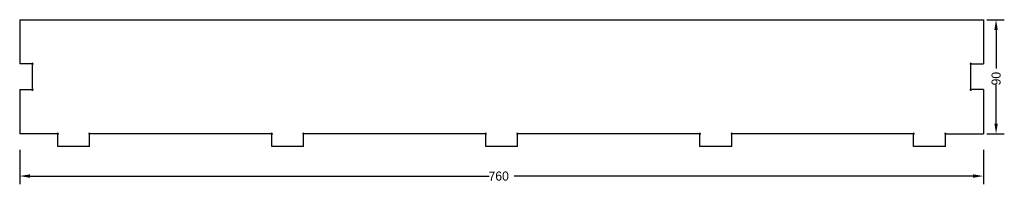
# Model space of a CAD drawing. Extents: x 0 to 776, y -30 to 100.
import ezdxf

# ---------------------------------------------------------------- set-up
doc = ezdxf.new("R2010")
doc.units = 0
doc.layers.get('DEFPOINTS').update_dxf_attribs({"linetype": 'CONTINUOUS'})
doc.layers.add('DIMENSION', color=7, linetype='CONTINUOUS')
doc.layers.add('XT', color=18, linetype='CONTINUOUS')
doc.dimstyles.new('ROTATEDDIM24', dxfattribs={"dimtxt": 7.16, "dimasz": 8.105938, "dimexe": 6.495143, "dimexo": 2.598057, "dimtad": 0, "dimcen": 2.5, "dimazin": 3, "dimtfac": 1, "dimtmove": 0, "dimatfit": 3})
doc.dimstyles.new('ROTATEDDIM25', dxfattribs={"dimtxt": 7.16, "dimasz": 8.105938, "dimexe": 6.495143, "dimexo": 2.598057, "dimtad": 0, "dimcen": 2.5, "dimazin": 3, "dimtfac": 1, "dimtmove": 0, "dimatfit": 3})

# ---------------------------------------------------------------- blocks, each defined once
blk = doc.blocks.new('*D1')
at = {"layer": 'DEFPOINTS', "color": 0}
for p in [(0, 0), (760, 0), (760, -23.38)]:
    blk.add_point(p, dxfattribs=at)
at = {"layer": 'DIMENSION', "color": 0}
for p, q in [((0, -2.6), (0, -29.87)), ((760, -2.6), (760, -29.87)), ((8.11, -23.38), (370.17, -23.38)), ((751.89, -23.38), (389.83, -23.38))]:
    blk.add_line(p, q, dxfattribs=at)
for points in [[(8.11, -22.03), (8.11, -24.73), (0, -23.38)], [(751.89, -24.73), (751.89, -22.03), (760, -23.38)]]:
    blk.add_solid(points, dxfattribs=at)
at = {"layer": 'DIMENSION', "color": 0, "linetype": 'CONTINUOUS'}
blk.add_text('760', height=7.16, dxfattribs=at).set_placement((369.77, -26.96))
blk = doc.blocks.new('*D2')
at = {"layer": 'DEFPOINTS', "color": 0}
for p in [(760, 99.9), (760, 9.9), (770, 9.9)]:
    blk.add_point(p, dxfattribs=at)
at = {"layer": 'DIMENSION', "color": 0}
for p, q in [((762.6, 99.9), (776.5, 99.9)), ((770, 91.79), (770, 61.32)), ((770, 18.01), (770, 48.48)), ((762.6, 9.9), (776.5, 9.9))]:
    blk.add_line(p, q, dxfattribs=at)
for points in [[(771.35, 91.79), (768.65, 91.79), (770, 99.9)], [(768.65, 18.01), (771.35, 18.01), (770, 9.9)]]:
    blk.add_solid(points, dxfattribs=at)
at = {"layer": 'DIMENSION', "color": 0, "linetype": 'CONTINUOUS'}
blk.add_text('90', height=7.16, rotation=90, dxfattribs=at).set_placement((773.58, 48.08))

msp = doc.modelspace()

# ---------------------------------------------------------------- linework, layer by layer
at = {"layer": 'XT', "color": 150}
for p, q in [((0, 99.9), (0, 65)), ((0, 99.9), (760, 99.9)), ((760, 99.9), (760, 65)), ((0, 44.8), (0, 9.9)), ((760, 44.8), (760, 9.9))]:
    msp.add_line(p, q, dxfattribs=at)
at = {"layer": 'XT', "color": 18}
for p, q in [((9.5, 65), (0, 65)), ((10, 45.3), (10, 64.5)), ((750, 45.3), (750, 64.5)), ((750.5, 65), (760, 65)), ((0, 44.8), (9.5, 44.8)), ((760, 44.8), (750.5, 44.8)), ((29.5, 9.9), (0, 9.9)), ((30, 0), (30, 9.4)), ((55, 0), (55, 9.4)), ((198.25, 9.9), (55.5, 9.9)), ((198.75, 0), (198.75, 9.4)), ((223.75, 0), (223.75, 9.4)), ((367, 9.9), (224.25, 9.9)), ((367.5, 0), (367.5, 9.4)), ((392.5, 0), (392.5, 9.4)), ((536, 9.9), (393, 9.9)), ((536.5, 0), (536.5, 9.4)), ((561.5, 0), (561.5, 9.4)), ((704.5, 9.9), (562, 9.9)), ((705, 0), (705, 9.4)), ((730, 0), (730, 9.4)), ((730.5, 9.9), (760, 9.9)), ((55, 0), (30, 0)), ((223.75, 0), (198.75, 0)), ((392.5, 0), (367.5, 0)), ((561.5, 0), (536.5, 0)), ((730, 0), (705, 0))]:
    msp.add_line(p, q, dxfattribs=at)
for centre, start, end in [((10, 65), 270, 180), ((750, 65), 360, 270), ((10, 44.8), 180, 90), ((750, 44.8), 90, 0), ((30, 9.9), 270, 180), ((55, 9.9), 360, 270), ((198.75, 9.9), 270, 180), ((223.75, 9.9), 360, 270), ((367.5, 9.9), 270, 180), ((392.5, 9.9), 360, 270), ((536.5, 9.9), 270, 180), ((561.5, 9.9), 360, 270), ((705, 9.9), 270, 180), ((730, 9.9), 360, 270)]:
    msp.add_arc(centre, 0.5, start, end, dxfattribs=at)

# ---------------------------------------------------------------- dimensions: what is measured, and where the dimension line sits
at = {"layer": 'DIMENSION', "color": 150}
dim = msp.add_linear_dim(base=(770, 9.9), p1=(760, 99.9), p2=(760, 9.9), angle=90, dimstyle='ROTATEDDIM25', dxfattribs=at)
dim.commit()
dim.dimension.update_dxf_attribs({"geometry": '*D2', "text_midpoint": (770, 54.9)})
dim = msp.add_linear_dim(base=(760, -23.38), p1=(0, 0), p2=(760, 0), dimstyle='ROTATEDDIM24', dxfattribs=at)
dim.commit()
dim.dimension.update_dxf_attribs({"geometry": '*D1', "text_midpoint": (380, -23.38)})

doc.saveas('drawing.dxf')
